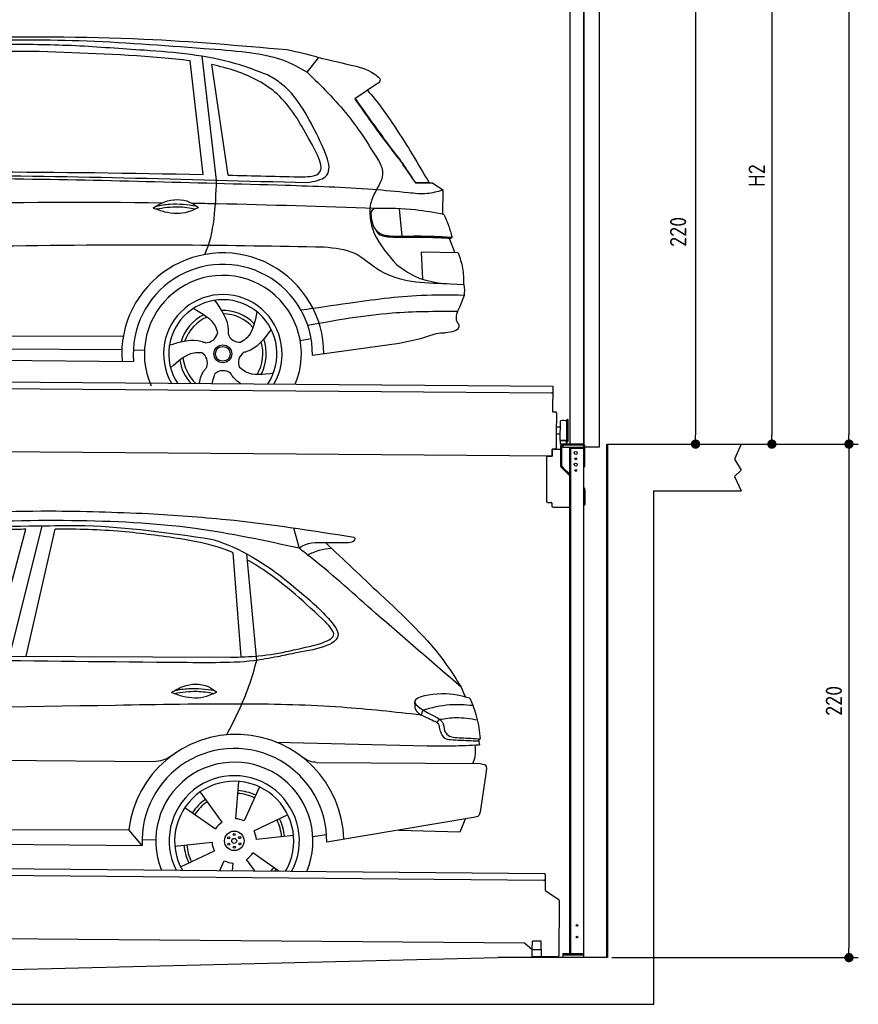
# Model space of a CAD drawing. Header units: millimetres. Extents: x -411 to 6777, y 0 to 7077.
# Tile 5 of 6: x 3183 to 6777, y 0 to 4218. Entities that reach past the tile are written whole.
import ezdxf

# ---------------------------------------------------------------- set-up
doc = ezdxf.new("R2010")
doc.units = ezdxf.units.MM
doc.layers.add('4', color=3, linetype='Continuous')
for name, color, linetype, lineweight in [('AM_0', 7, 'Continuous', 50), ('car', 10, 'Continuous', 25), ('Gebäude', 7, 'Continuous', 25), ('Plattform', 7, 'Continuous', 25), ('Ständer vorne', 7, 'Continuous', 25), ('Tor', 200, 'Continuous', 25)]:
    doc.layers.add(name, color=color, linetype=linetype, lineweight=lineweight)
doc.styles.get("Standard").update_dxf_attribs({"font": 'ISOCP.SHX'})
doc.dimstyles.new('GEN-ISO', dxfattribs={"dimscale": 20, "dimtxt": 3.5, "dimasz": 2, "dimexe": 2, "dimexo": 1, "dimgap": 1.5, "dimtad": 1, "dimdec": 1, "dimlfac": 0.1, "dimdsep": 46, "dimtxsty": 'STANDARD', "dimblk": 'PUNKT', "dimcen": 2, "dimclrd": 256, "dimclre": 256, "dimclrt": 2, "dimadec": 0, "dimazin": 0, "dimtp": 0.1, "dimtm": 0.1, "dimtfac": 0.71, "dimtdec": 1, "dimtmove": 2, "dimatfit": 3, "dimldrblk": 'PUNKT', "dimfxl": 2, "dimtolj": 1, "dimarcsym": 0})

# ---------------------------------------------------------------- blocks, each defined once
blk = doc.blocks.new('PUNKT')
at = {"layer": '4', "color": 0, "linetype": 'ByBlock'}
blk.add_line((-0.5, 0), (-1, 0), dxfattribs=at)
at = {"layer": '4', "color": 0, "linetype": 'ByBlock', "const_width": 0.5}
blk.add_lwpolyline([(-0.25, 0, 1), (0.25, 0, 1)], format="xyb", close=True, dxfattribs=at)
blk = doc.blocks.new('*D68')
at = {"layer": '4', "lineweight": -2, "transparency": 16777216}
for p, q in [((5720, 6300), (6776.9, 6300)), ((6736.9, 6260), (6736.9, 2440)), ((6195.4, 2400), (6776.9, 2400))]:
    blk.add_line(p, q, dxfattribs=at)
at = {"layer": 'Defpoints', "color": 0, "transparency": 16777216}
for p in [(5700, 6300), (6175.4, 2400), (6736.9, 2400)]:
    blk.add_point(p, dxfattribs=at)
at = {"layer": '4', "lineweight": -2, "transparency": 16777216, "xscale": 40, "yscale": 40, "zscale": 40}
for p, rotation in [((6736.9, 6300), 90), ((6736.9, 2400), 270)]:
    blk.add_blockref('PUNKT', p, dxfattribs=dict(at, rotation=rotation))
at = {"layer": '4', "color": 2, "transparency": 16777216, "insert": (6671.9, 4350), "char_height": 70, "attachment_point": 5, "rotation": 90}
blk.add_mtext('390', dxfattribs=at)
blk = doc.blocks.new('*D69')
at = {"layer": '4', "lineweight": -2, "transparency": 16777216}
for p, q in [((6295.4, 2400), (6776.9, 2400)), ((6736.9, 2360), (6736.9, 240)), ((5720, 200), (6776.9, 200))]:
    blk.add_line(p, q, dxfattribs=at)
at = {"layer": 'Defpoints', "color": 0, "transparency": 16777216}
for p in [(6275.4, 2400), (5700, 200), (6736.9, 200)]:
    blk.add_point(p, dxfattribs=at)
at = {"layer": '4', "lineweight": -2, "transparency": 16777216, "xscale": 40, "yscale": 40, "zscale": 40}
for p, rotation in [((6736.9, 2400), 90), ((6736.9, 200), 270)]:
    blk.add_blockref('PUNKT', p, dxfattribs=dict(at, rotation=rotation))
at = {"layer": '4', "color": 2, "transparency": 16777216, "insert": (6671.9, 1300), "char_height": 70, "attachment_point": 5, "rotation": 90}
blk.add_mtext('220', dxfattribs=at)
blk = doc.blocks.new('*D70')
at = {"layer": '4', "lineweight": -2, "transparency": 16777216}
for p, q in [((5920, 4700), (6446.5, 4700)), ((6406.5, 4660), (6406.5, 2440)), ((6295.4, 2400), (6446.5, 2400))]:
    blk.add_line(p, q, dxfattribs=at)
at = {"layer": 'Defpoints', "color": 0, "transparency": 16777216}
for p in [(5900, 4700), (6275.4, 2400), (6406.5, 2400)]:
    blk.add_point(p, dxfattribs=at)
at = {"layer": '4', "lineweight": -2, "transparency": 16777216, "xscale": 40, "yscale": 40, "zscale": 40}
for p, rotation in [((6406.5, 4700), 90), ((6406.5, 2400), 270)]:
    blk.add_blockref('PUNKT', p, dxfattribs=dict(at, rotation=rotation))
at = {"layer": '4', "color": 2, "transparency": 16777216, "insert": (6341.5, 3550), "char_height": 70, "attachment_point": 5, "rotation": 90}
blk.add_mtext('H2', dxfattribs=at)
blk = doc.blocks.new('*D72')
at = {"layer": '4', "lineweight": -2, "transparency": 16777216}
for p, q in [((5457.5, 4600), (6119.3, 4600)), ((6079.3, 4560), (6079.3, 2440)), ((6099.3, 2400), (6119.3, 2400))]:
    blk.add_line(p, q, dxfattribs=at)
at = {"layer": 'Defpoints', "color": 0, "transparency": 16777216}
for p in [(5437.5, 4600), (6079.3, 2400), (6079.3, 2400)]:
    blk.add_point(p, dxfattribs=at)
at = {"layer": '4', "lineweight": -2, "transparency": 16777216, "xscale": 40, "yscale": 40, "zscale": 40}
for p, rotation in [((6079.3, 4600), 90), ((6079.3, 2400), 270)]:
    blk.add_blockref('PUNKT', p, dxfattribs=dict(at, rotation=rotation))
at = {"layer": '4', "color": 2, "transparency": 16777216, "insert": (6004.7, 3309.2), "char_height": 70, "attachment_point": 5, "rotation": 90}
blk.add_mtext('220', dxfattribs=at)
blk = doc.blocks.new('UG Plattfrom Gl550')
at = {"layer": 'Plattform'}
for p, q in [((498.3, 603.8), (5435.1, 560.7)), ((5429.8, 530.7), (503, 573.7)), ((5435, 554.7), (5434.9, 535.7)), ((5435, 554.7), (5435.1, 560.7)), ((5434.9, 535.7), (5434.5, 488.2)), ((5434.5, 488.2), (5492.9, 448.7)), ((5495.1, 444.5), (5493, 208.2)), ((5347, 261.5), (621.4, 302.7)), ((5378.7, 233.7), (5347, 261.5)), ((5379.7, 235.2), (5380.1, 271.2)), ((5418.1, 270.8), (5380.1, 271.2)), ((5417.7, 234.8), (5418.1, 270.8)), ((5378.5, 205.2), (5378.7, 235.2)), ((5378.7, 235.2), (5418.7, 234.8)), ((5418.5, 204.8), (5418.7, 234.8)), ((5378.5, 205.2), (5418.5, 204.8)), ((5488, 203.2), (5414.8, 203.9))]:
    blk.add_line(p, q, dxfattribs=at)
for centre, radius, start, end in [((5429.9, 535.7), 5, 269.5, 359.5), ((5490.1, 444.5), 5, 359.5, 55.9134), ((5425.8, 243.8), 12, 227.6897, 228.0904), ((5414.9, 208.9), 5, 232.6301, 269.5), ((5488, 208.2), 5, 269.5, 359.5)]:
    blk.add_arc(centre, radius, start, end, dxfattribs=at)
blk = doc.blocks.new('Palette EG Gl550')
at = {"layer": 'Plattform'}
for p, q in [((429.5, 2687), (5467.3, 2648)), ((5462.1, 2618), (434.2, 2657)), ((5467.3, 2648), (5466.5, 2538)), ((5466.5, 2538), (5478.5, 2537.9)), ((5483.4, 2532.8), (5482.7, 2442.8)), ((5499.6, 2415.6), (5500.2, 2499.8)), ((5527.5, 2410.5), (5528.3, 2504.5)), ((5532.3, 2504.5), (5531.5, 2410.5)), ((5501.1, 2472.8), (5484.1, 2473)), ((5482.7, 2442.8), (5482.3, 2382.9)), ((5499.8, 2442.7), (5482.7, 2442.8)), ((5525.9, 2415), (5500.9, 2415)), ((5500.9, 2400), (5500.9, 2415)), ((5512.9, 2415), (5500.9, 2415)), ((5500.9, 2400), (5500.9, 2415)), ((5525.9, 2400), (5525.9, 2415)), ((5525.9, 2400), (5525.9, 2415)), ((5465, 2348), (341.7, 2387.7)), ((5465.2, 2378), (5465, 2348)), ((5465.2, 2378), (5477.2, 2377.9)), ((5477.2, 2377.9), (5465.2, 2378)), ((5500.9, 2400), (5525.9, 2400)), ((5525.9, 2400), (5500.9, 2400))]:
    blk.add_line(p, q, dxfattribs=at)
for centre, radius, start, end in [((5462.1, 2623), 5, 268.5823, 358.5607), ((5478.4, 2532.9), 5, 359.556, 89.556), ((5500.6, 2499.8), 0.4, 91.7323, 179.3444), ((5511.7, 2173.6), 326.8, 87.1739, 91.9438), ((5527.8, 2500.4), 0.4, 266.9623, 359.3444), ((5530.3, 2504.5), 2, 359.3444, 179.3444), ((5500, 2415.6), 0.4, 179.3444, 266.9565), ((5519.7, 3299.4), 884.4, 268.7196, 270.4008), ((5491.8, 3503.4), 1088.9, 271.795, 271.861), ((5527.2, 2414.6), 0.4, 359.556, 91.938), ((5529.5, 2410.5), 2, 179.3444, 359.3444), ((5477.3, 2382.9), 5, 269.556, 359.556)]:
    blk.add_arc(centre, radius, start, end, dxfattribs=at)
blk = doc.blocks.new('Car_UG')
at = {"layer": 'car'}
for p, q in [((3049.2, 1522.4), (3188.4, 2067.2)), ((3119.4, 1502.8), (3258.9, 2083.2)), ((3195.1, 1523.2), (3313.9, 2069.2)), ((4335.9, 2084.9), (4360.6, 1997.9)), ((4117.6, 1529.9), (4077.5, 1975.5)), ((4183.9, 1515.6), (4137.4, 1971.2)), ((2018.2, 1516.7), (4071.9, 1528)), ((4898.3, 1310.6), (4890.6, 1288.6)), ((4969.6, 1271), (4957.5, 1258.2)), ((4270.6, 1166.3), (4917.8, 1157)), ((1740.1, 1072.2), (3746.7, 1078.5)), ((4444, 1080.7), (5146, 1082.9)), ((5170.6, 1040), (5147.6, 876.4)), ((4111.2, 996.4), (4099.2, 836.6)), ((4200.6, 974.2), (4136.9, 827.1)), ((3946.4, 949.2), (4041.9, 820.4)), ((3882.4, 882.9), (4014.8, 792.6)), ((4324, 855.1), (4179.5, 785.6)), ((5119.5, 852.3), (4491.4, 739.8)), ((5062.9, 790.2), (5084.5, 846)), ((1832.9, 770.4), (3642.9, 784.6)), ((3701, 717.8), (3642.9, 784.6)), ((4349.4, 766.5), (4190.1, 748.2)), ((4431.8, 763.6), (4490.2, 772.9)), ((4799.7, 795), (5062.9, 790.2)), ((1770.2, 716.1), (3701, 717.8)), ((3700.2, 744), (3759.2, 742.7)), ((3840.9, 716.5), (4000.2, 734.8)), ((3866.3, 628), (4010.8, 697.5)), ((4287.7, 613.9), (4175.5, 690.5)), ((4035.1, 613.6), (4053.4, 655.9)), ((4088.6, 613.6), (4091.1, 646.4)), ((4184.6, 613.8), (4148.4, 662.6))]:
    blk.add_line(p, q, dxfattribs=at)
for centre, radius in [((4095.2, 741.5), 41.9), ((4094.4, 768.7), 4.46), ((4118.3, 755.7), 4.46), ((4071.2, 754.5), 4.46), ((4072, 727.3), 4.46), ((4095.1, 741.5), 10.7), ((4095.9, 714.3), 4.46), ((4119, 728.6), 4.46)]:
    blk.add_circle(centre, radius, dxfattribs=at)
for centre, radius, start, end in [((4102.8, 735.3), 462.5, 2.1852, 173.8782), ((4095.8, 741.9), 395.6, 359.6869, 183.4999), ((4095.8, 741.9), 336.7, 337.6776, 202.4775), ((4095.2, 741.5), 279.1, 332.8088, 207.3462), ((4095.2, 741.5), 255.4, 330.0358, 210.1193), ((4095.1, 741.5), 204, 65.3726, 86.5671), ((4095.2, 741.5), 216.3, 65.4485, 86.5251), ((4095.2, 741.5), 216.3, 125.4485, 146.5251), ((4095.1, 741.5), 204, 125.3726, 146.5671), ((4095.2, 741.5), 95.2, 124.034, 147.5844), ((4095.2, 741.5), 95.2, 64.034, 87.5844), ((4095.1, 741.5), 204, 5.3726, 26.5671), ((4095.1, 741.5), 216.3, 5.4485, 26.5251), ((4095.1, 741.5), 95.2, 4.034, 27.5844), ((4095.1, 741.5), 216.3, 185.4485, 206.5251), ((4095.1, 741.5), 204, 185.3726, 206.5671), ((4095.1, 741.5), 95.2, 184.034, 207.5844), ((4095.1, 741.5), 95.2, 304.034, 327.5844), ((4095.1, 741.5), 95.2, 244.034, 267.5844), ((4095.1, 741.5), 204, 321.2555, 326.5671), ((4095.1, 741.5), 216.3, 323.8482, 326.5251)]:
    blk.add_arc(centre, radius, start, end, dxfattribs=at)
for points, knots in [([(2673.6, 2101.7), (2688.3, 2103.8), (2892.1, 2133.3), (3240, 2153.3), (3572.3, 2144.1), (3713.5, 2140.2)], [0, 0, 0, 0, 44.363443, 617.827051, 1041.677324, 1041.677324, 1041.677324, 1041.677324]), ([(3713.5, 2140.2), (3824.9, 2134), (4119.8, 2117.7), (4412.2, 2074.8), (4594.1, 2048)], [0, 0, 0, 0, 334.596694, 885.796742, 885.796742, 885.796742, 885.796742]), ([(4360.6, 1997.9), (4212.5, 2028.4), (3890.5, 2094.7), (3371.9, 2112.1), (2931.5, 2097.6), (2671.4, 2060.7), (2598.4, 2050.4)], [0, 0, 0, 0, 452.969864, 984.660554, 1551.463157, 1772.575196, 1772.575196, 1772.575196, 1772.575196]), ([(3188.4, 2067.2), (3174.9, 2066.9), (3075.5, 2064.8), (2904.7, 2061.4), (2749, 2038.7), (2678.4, 2028.4)], [666.326512, 666.326512, 666.326512, 666.326512, 706.624571, 964.215873, 1178.205668, 1178.205668, 1178.205668, 1178.205668]), ([(2694.7, 2041.5), (2699.6, 2042.3), (2889.8, 2073.3), (3138.1, 2082), (3380.2, 2085), (3434.7, 2085.7)], [0, 0, 0, 0, 14.958905, 578.066478, 741.647169, 741.647169, 741.647169, 741.647169]), ([(3853, 2032.7), (3768.5, 2043.9), (3589.5, 2067.6), (3409.2, 2070), (3313.9, 2069.2)], [0, 0, 0, 0, 255.50817, 540.950796, 540.950796, 540.950796, 540.950796]), ([(3434.7, 2085.7), (3437.6, 2085.6), (3621.2, 2082.5), (3803.6, 2057.8), (3983, 2033.5)], [0, 0, 0, 0, 8.707457, 550.797583, 550.797583, 550.797583, 550.797583]), ([(4077.5, 1975.5), (4062.4, 1982), (3990.2, 2009.7), (3913.4, 2022.6), (3853, 2032.7)], [496.692868, 496.692868, 496.692868, 496.692868, 546.059875, 728.869941, 728.869941, 728.869941, 728.869941]), ([(3983, 2033.5), (3992.1, 2030.8), (4122.8, 1993.1), (4274.9, 1889.8), (4402.4, 1780.6), (4434, 1753.4)], [0, 0, 0, 0, 28.300877, 407.953602, 533.273686, 533.273686, 533.273686, 533.273686]), ([(4567.3, 2023.6), (4540.9, 2022.8), (4476.9, 2020.7), (4400.8, 2025.5), (4365, 2000.8), (4360.6, 1997.9)], [0, 0, 0, 0, 80.522652, 194.664465, 210.337598, 210.337598, 210.337598, 210.337598]), ([(4594.1, 2048), (4595.8, 2046.4), (4601.5, 2041.3), (4590, 2023.4), (4576.1, 2023.5), (4567.3, 2023.6)], [0, 0, 0, 0, 6.503563, 21.332115, 46.748977, 46.748977, 46.748977, 46.748977]), ([(5060.7, 1410), (4937.4, 1513.5), (4721.5, 1694.6), (4492.8, 1896.3), (4378.8, 1983.9), (4360.6, 1997.9)], [0, 0, 0, 0, 483.056147, 845.367922, 914.230443, 914.230443, 914.230443, 914.230443]), ([(4397.3, 1969.6), (4413.3, 1977.2), (4445.4, 1992.5), (4480.7, 1997.3), (4498.4, 1999.8)], [0, 0, 0, 0, 52.794285, 106.128892, 106.128892, 106.128892, 106.128892]), ([(4474.2, 2022.3), (4552.5, 1949.8), (4731.7, 1783.9), (4944.6, 1591.7), (5039.9, 1442.6), (5060.7, 1410)], [0, 0, 0, 0, 320.576675, 734.270248, 850.262502, 850.262502, 850.262502, 850.262502]), ([(4477.3, 1683.1), (4391, 1761.8), (4285.5, 1857.9), (4162.9, 1932.5), (4140.1, 1944.9)], [0, 0, 0, 0, 349.622047, 427.224064, 427.224064, 427.224064, 427.224064]), ([(4434, 1753.4), (4448.8, 1739.2), (4484.5, 1704.7), (4586.9, 1590.1), (4379.5, 1555.8), (4295.1, 1537.1), (4272.3, 1532)], [0, 0, 0, 0, 64.508303, 155.959603, 359.557587, 434.696523, 434.696523, 434.696523, 434.696523]), ([(4458.1, 1590.9), (4483.4, 1601.3), (4534.4, 1622.3), (4496.5, 1662.7), (4477.3, 1683.1)], [0, 0, 0, 0, 64.897781, 131.027998, 131.027998, 131.027998, 131.027998]), ([(4071.9, 1528), (4112.5, 1529.5), (4243.4, 1534.4), (4370.4, 1567.8), (4458.1, 1590.9)], [0, 0, 0, 0, 121.545303, 392.179354, 392.179354, 392.179354, 392.179354]), ([(4272.3, 1532), (4238.6, 1525.2), (4151.2, 1507.4), (3996.6, 1502.9), (3876.9, 1502.8), (3811.9, 1502.7)], [0, 0, 0, 0, 103.03135, 267.243941, 462.405232, 462.405232, 462.405232, 462.405232]), ([(4058.7, 1195.7), (4092.8, 1264.2), (4144, 1367.4), (4173.9, 1478.4), (4183.9, 1515.6)], [0, 0, 0, 0, 228.776239, 344.156953, 344.156953, 344.156953, 344.156953]), ([(3820.1, 1374.7), (3836.1, 1384.5), (3882.2, 1412.9), (3960.6, 1416.3), (4001.7, 1386.9), (4013.7, 1378.2)], [0, 0, 0, 0, 56.386158, 162.852709, 206.792536, 206.792536, 206.792536, 206.792536]), ([(3833.7, 1383), (3853.2, 1386.9), (3909.6, 1397.4), (3966.9, 1390.2), (4004.3, 1384.9)], [7.57653, 7.57653, 7.57653, 7.57653, 52.544532, 137.659237, 137.659237, 137.659237, 137.659237]), ([(3820.1, 1374.7), (3836.1, 1368.8), (3884.3, 1351.8), (3955.1, 1349.6), (3999.8, 1371.4), (4013.7, 1378.2)], [5.208578, 5.208578, 5.208578, 5.208578, 44.198582, 121.455021, 156.55166, 156.55166, 156.55166, 156.55166]), ([(3831.8, 1370.5), (3864.2, 1375.9), (3920.8, 1385.4), (3977.2, 1376.6), (4001.3, 1372.3)], [0, 0, 0, 0, 73.878693, 129.282646, 129.282646, 129.282646, 129.282646]), ([(5099.2, 1362.9), (5063.2, 1372.1), (4992.3, 1390.4), (4805.8, 1355.3), (4908.8, 1303.6), (4960.9, 1277.5)], [0, 0, 0, 0, 123.107987, 242.156921, 363.520645, 363.520645, 363.520645, 363.520645]), ([(5099.2, 1362.9), (5110.2, 1336.4), (5133.4, 1280.6), (5140.7, 1220.6), (5144.6, 1189)], [0, 0, 0, 0, 85.533017, 180.427109, 180.427109, 180.427109, 180.427109]), ([(4890.6, 1288.6), (4777.2, 1299.9), (4524.7, 1325.1), (4086.9, 1331.2), (2954.4, 1298.1), (1961.1, 1279.8), (1151.4, 1264.8)], [0, 0, 0, 0, 341.879851, 760.963773, 1312.001547, 3741.308129, 3741.308129, 3741.308129, 3741.308129]), ([(4862.9, 1319.5), (4865.2, 1314.5), (4874.7, 1293.5), (4909.3, 1280.6), (4934.5, 1269.4), (4944.4, 1265)], [0, 0, 0, 0, 16.389871, 67.796127, 100.528992, 100.528992, 100.528992, 100.528992]), ([(4898.3, 1310.6), (4936.2, 1321), (5006.1, 1340.2), (5078.4, 1335.2), (5111.5, 1332.8)], [0, 0, 0, 0, 116.874908, 215.743745, 215.743745, 215.743745, 215.743745]), ([(4960.9, 1277.5), (4968.3, 1272.2), (4986.9, 1258.9), (4989.7, 1235.6), (4991.3, 1221.5)], [0, 0, 0, 0, 26.318616, 66.284673, 66.284673, 66.284673, 66.284673]), ([(4969.6, 1271), (4993.5, 1274.9), (5047.4, 1283.8), (5101.5, 1275.3), (5131.6, 1270.6)], [0, 0, 0, 0, 72.240439, 162.98683, 162.98683, 162.98683, 162.98683]), ([(4944.4, 1265), (4951.5, 1261.9), (4966.4, 1255.3), (4968.7, 1239.1), (4969.9, 1230.6)], [0, 0, 0, 0, 21.842303, 45.682515, 45.682515, 45.682515, 45.682515]), ([(4969.9, 1230.6), (4971.3, 1226.9), (4976.6, 1212.2), (4987.9, 1187), (5008.8, 1185.3), (5017.3, 1184.6)], [0, 0, 0, 0, 11.944086, 47.503692, 71.615823, 71.615823, 71.615823, 71.615823]), ([(4991.3, 1221.5), (4994.4, 1216.8), (5009.2, 1193.9), (5071.6, 1192.8), (5118.3, 1190.3), (5144.6, 1189)], [0, 0, 0, 0, 16.485849, 80.052138, 161.961551, 161.961551, 161.961551, 161.961551]), ([(5017.3, 1184.6), (5047, 1183.3), (5087.6, 1181.6), (5128.2, 1180.5), (5139.1, 1180.2)], [0, 0, 0, 0, 89.235627, 121.835134, 121.835134, 121.835134, 121.835134]), ([(4917.8, 1157), (4953.4, 1157.1), (5028, 1157.2), (5102.4, 1161.4), (5141.4, 1163.6)], [0, 0, 0, 0, 106.769841, 223.734473, 223.734473, 223.734473, 223.734473]), ([(5113.8, 1082.8), (5117.8, 1092.8), (5128.1, 1118.3), (5125.3, 1145.8), (5123.5, 1162.6)], [0, 0, 0, 0, 32.021295, 81.392264, 81.392264, 81.392264, 81.392264]), ([(3746.7, 1078.5), (3760.6, 1080), (3792.1, 1083.3), (3818.5, 1101.2), (3833.3, 1111.2)], [0, 0, 0, 0, 41.31295, 93.783848, 93.783848, 93.783848, 93.783848]), ([(4444, 1080.7), (4434.2, 1081.8), (4410.6, 1084.4), (4390.9, 1098), (4379.4, 1105.9)], [0, 0, 0, 0, 29.123879, 70.238093, 70.238093, 70.238093, 70.238093]), ([(5146, 1082.9), (5154, 1082.2), (5176.2, 1080.2), (5172.8, 1055.8), (5170.6, 1040)], [0, 0, 0, 0, 21.151799, 59.232385, 59.232385, 59.232385, 59.232385]), ([(5147.6, 876.4), (5146.4, 870.2), (5143.5, 855.6), (5128.3, 853.5), (5119.5, 852.3)], [0, 0, 0, 0, 17.391955, 40.853649, 40.853649, 40.853649, 40.853649])]:
    blk.add_open_spline(points, degree=3, knots=knots, dxfattribs=at)
for points in [[(3811.9, 1502.7), (3190.9, 1502.8), (2569.9, 1502.9), (1948.9, 1503)], [(5060.7, 1410), (5067, 1396), (5073.2, 1382), (5079.3, 1367.9)], [(4862.1, 1344.7), (4862.4, 1336.3), (4862.6, 1327.9), (4862.9, 1319.5)], [(5137.6, 1189.4), (5139.1, 1180.8), (5140.3, 1172.2), (5141.4, 1163.6)]]:
    blk.add_open_spline(points, degree=3, dxfattribs=at)
blk = doc.blocks.new('Car_EG')
at = {"layer": 'car'}
for p, q in [((3999, 3562), (3933.5, 4091.9)), ((3941.8, 3585.3), (3882.8, 4071.9)), ((4049.1, 3583.7), (3974.5, 4056.9)), ((4383.9, 4027.1), (4432.7, 4090.6)), ((4681.7, 3978.1), (4588.7, 3914.8)), ((4851.3, 3557.4), (4909.7, 3557.7)), ((4854.2, 3558.2), (4889.2, 3558.3)), ((4889.2, 3558.3), (4909.3, 3558.3)), ((4909.7, 3557.7), (4924.2, 3558.1)), ((4924.2, 3558.1), (4968.7, 3527.2)), ((4968.7, 3527.2), (4968.6, 3423.1)), ((4782.7, 3445.1), (4795, 3328.1)), ((4997.6, 3321.3), (5022.1, 3258.4)), ((5036.8, 3258.3), (4879, 3259.6)), ((4879, 3259.6), (4884.4, 3144.3)), ((5063.4, 3076.3), (5045.3, 3028.9)), ((1739.7, 2879.3), (3605, 2890.6)), ((4362.9, 2877.2), (4409.7, 2886.1)), ((4415.9, 2815.6), (4786.7, 2870)), ((1741, 2825.9), (3599, 2833.6)), ((3648.1, 2832.1), (3695.8, 2831.5)), ((1692.2, 2785.9), (3649.4, 2782.3))]:
    blk.add_line(p, q, dxfattribs=at)
for radius in [38.2, 31.6]:
    blk.add_circle((4031.9, 2818), radius, dxfattribs=at)
for centre, radius, start, end in [((4031.9, 2817.4), 433.1, 0.713, 184.6115), ((4031.9, 2817.4), 384, 359.7282, 185.2384), ((4031.9, 2817.4), 336.4, 337.7995, 204.4935), ((4031.9, 2818), 254, 329.8221, 210.1779), ((4031.9, 2818), 231.9, 326.5904, 213.4096), ((4031.9, 2818), 186.2, 44.2633, 92.4011), ((4031.9, 2818), 186.2, 116.2626, 164.3912), ((4031.9, 2818), 171.5, 113.5905, 161.7257), ((4031.9, 2818), 171.5, 41.5902, 89.736), ((3956.9, 2917.4), 52.3, 268.6722, 348.431), ((4103.4, 2920.1), 52.3, 196.6722, 276.431), ((4031.9, 2818), 171.5, 329.577, 17.7302), ((4031.9, 2818), 186.2, 332.2513, 20.3964), ((4031.9, 2818), 186.2, 188.2502, 223.2875), ((4031.9, 2818), 171.5, 185.5775, 228.1156), ((3914.1, 2777.3), 52.3, 340.6722, 60.431), ((4151.1, 2781.6), 52.3, 124.6722, 204.431), ((4034.2, 2693.3), 52.3, 52.6722, 132.431)]:
    blk.add_arc(centre, radius, start, end, dxfattribs=at)
for points, knots in [([(3390.4, 4132.7), (3293.7, 4135.1), (3063.4, 4140.8), (2759, 4121.2), (2551.5, 4105.9), (2477.4, 4100.4)], [0, 0, 0, 0, 289.925788, 691.034976, 914.075582, 914.075582, 914.075582, 914.075582]), ([(2525.3, 4123.5), (2655.3, 4133.3), (2948.3, 4155.4), (3421.3, 4161.7), (3823.2, 4133.3), (4067, 4117.8), (4124.7, 4111)], [0, 0, 0, 0, 391.04113, 881.651907, 1416.366113, 1602.404452, 1602.404452, 1602.404452, 1602.404452]), ([(2899.9, 4166.6), (3161.1, 4170.3), (3627.5, 4176.8), (4092.4, 4139.6), (4297, 4123.3)], [0, 0, 0, 0, 783.131876, 1398.451598, 1398.451598, 1398.451598, 1398.451598]), ([(3882.8, 4071.9), (3841.1, 4077.3), (3613.8, 4097.6), (3386.2, 4102.9), (3200.5, 4107.3)], [637.56261, 637.56261, 637.56261, 637.56261, 763.549902, 1320.810124, 1320.810124, 1320.810124, 1320.810124]), ([(4214.1, 4014.6), (4168.8, 4031.3), (3999.4, 4093.8), (3717.9, 4114.5), (3488.3, 4127.3), (3390.4, 4132.7)], [0, 0, 0, 0, 144.38685, 540.679923, 835.691207, 835.691207, 835.691207, 835.691207]), ([(4124.7, 4111), (4177, 4103.9), (4268.7, 4091.4), (4349.2, 4046.5), (4383.9, 4027.1)], [0, 0, 0, 0, 156.409573, 274.497028, 274.497028, 274.497028, 274.497028]), ([(4393.6, 3741.5), (4354.2, 3810.9), (4280.7, 3940.5), (4110.7, 4023.5), (4009.8, 4049.6), (3974.5, 4056.9)], [0, 0, 0, 0, 233.684399, 436.644927, 544.706034, 544.706034, 544.706034, 544.706034]), ([(4432.7, 4090.6), (4476.5, 4080.7), (4556.6, 4062.6), (4651, 4041.1), (4687.6, 4009.7), (4695.4, 4003)], [0, 0, 0, 0, 135.791183, 248.765766, 279.520552, 279.520552, 279.520552, 279.520552]), ([(4426.9, 3761.6), (4383.4, 3845.2), (4329.8, 3948.2), (4232.4, 4004.1), (4214.1, 4014.6)], [0, 0, 0, 0, 271.559773, 334.41549, 334.41549, 334.41549, 334.41549]), ([(4383.9, 4027.1), (4445.1, 3968.1), (4566.3, 3851.3), (4655.8, 3708.9), (4700.1, 3638.4)], [0, 0, 0, 0, 254.089873, 502.76226, 502.76226, 502.76226, 502.76226]), ([(4695.4, 4003), (4696.1, 3999.2), (4698.2, 3988.4), (4688.2, 3982.1), (4681.7, 3978.1)], [0, 0, 0, 0, 10.855432, 30.979101, 30.979101, 30.979101, 30.979101]), ([(4642.7, 3951.5), (4686.6, 3903.9), (4782.2, 3770.3), (4863.4, 3636.7), (4909.7, 3557.7)], [395.653943, 395.653943, 395.653943, 395.653943, 587.122502, 864.540302, 864.540302, 864.540302, 864.540302]), ([(4588.7, 3914.8), (4639.6, 3843.2), (4703.7, 3753.1), (4772.8, 3666.8), (4787.1, 3649)], [0, 0, 0, 0, 263.425265, 331.664547, 331.664547, 331.664547, 331.664547]), ([(4590.2, 3915.8), (4621.9, 3872), (4679.4, 3792.4), (4738.4, 3714), (4764.9, 3678.8)], [0, 0, 0, 0, 162.25725, 294.477825, 294.477825, 294.477825, 294.477825]), ([(4387.3, 3554.1), (4418.5, 3560.1), (4519.3, 3579.5), (4464.6, 3687.2), (4426.9, 3761.6)], [0, 0, 0, 0, 83.009931, 268.207531, 268.207531, 268.207531, 268.207531]), ([(4369.9, 3578.3), (4395.5, 3580.3), (4481.5, 3586.9), (4429.8, 3677.8), (4393.6, 3741.5)], [0, 0, 0, 0, 66.110822, 221.440769, 221.440769, 221.440769, 221.440769]), ([(4764.9, 3678.8), (4772.5, 3670), (4782.7, 3658.2), (4791.3, 3645.3), (4793.5, 3642)], [0, 0, 0, 0, 34.815048, 46.557672, 46.557672, 46.557672, 46.557672]), ([(4700.1, 3638.4), (4704.5, 3627.5), (4722.1, 3583.5), (4678, 3521.7), (4656.1, 3459.9), (4657.1, 3428.7), (4657.4, 3417.6)], [0, 0, 0, 0, 34.097953, 138.175108, 197.887596, 230.983362, 230.983362, 230.983362, 230.983362]), ([(4787.1, 3649), (4797.6, 3633.3), (4818.5, 3602.4), (4840.5, 3572.2), (4851.3, 3557.4)], [0, 0, 0, 0, 56.812879, 111.923736, 111.923736, 111.923736, 111.923736]), ([(1827.9, 3550), (2121.9, 3554.9), (2545.4, 3561.9), (3367.7, 3562), (3895.8, 3550.9), (4294.4, 3542.6)], [0, 0, 0, 0, 882.102268, 1270.770708, 2466.750946, 2466.750946, 2466.750946, 2466.750946]), ([(1831.6, 3561.2), (2160.2, 3567.2), (3012.1, 3582.6), (3864, 3565), (4387.3, 3554.1)], [0, 0, 0, 0, 985.739727, 2555.887054, 2555.887054, 2555.887054, 2555.887054]), ([(4835.3, 3581), (4840.3, 3574.2), (4845.5, 3567), (4850.7, 3559.7), (4851.7, 3558.4), (4853, 3558.3), (4854.2, 3558.2)], [0, 0, 0, 0, 25.300776, 26.442713, 27.003963, 30.176579, 30.176579, 30.176579, 30.176579]), ([(4294.4, 3542.6), (4419.6, 3539.7), (4595.8, 3535.6), (4771.2, 3519.9), (4822, 3515.3)], [0, 0, 0, 0, 375.490289, 528.429148, 528.429148, 528.429148, 528.429148]), ([(4822, 3515.3), (4849, 3512.6), (4898.7, 3507.5), (4946.7, 3521), (4968.7, 3527.2)], [0, 0, 0, 0, 80.452469, 148.273091, 148.273091, 148.273091, 148.273091]), ([(3728.3, 3440.6), (3744.3, 3450.4), (3790.5, 3478.8), (3868.9, 3482.2), (3910, 3452.8), (3922, 3444.1)], [0, 0, 0, 0, 56.386158, 162.852709, 206.792536, 206.792536, 206.792536, 206.792536]), ([(3741.9, 3448.9), (3761.4, 3452.8), (3817.9, 3463.3), (3875.1, 3456.1), (3912.6, 3450.8)], [7.57653, 7.57653, 7.57653, 7.57653, 52.544532, 137.659237, 137.659237, 137.659237, 137.659237]), ([(4681.5, 3446), (4454.9, 3451.6), (4193.3, 3458.1), (3931.6, 3460.9), (3896.5, 3461.2)], [0, 0, 0, 0, 679.940772, 785.142685, 785.142685, 785.142685, 785.142685]), ([(3728.3, 3440.6), (3744.4, 3434.7), (3792.5, 3417.7), (3863.4, 3415.5), (3908, 3437.3), (3922, 3444.1)], [5.208578, 5.208578, 5.208578, 5.208578, 44.198582, 121.455021, 156.55166, 156.55166, 156.55166, 156.55166]), ([(3740.1, 3436.4), (3772.4, 3441.8), (3829, 3451.3), (3885.4, 3442.5), (3909.6, 3438.2)], [0, 0, 0, 0, 73.878693, 129.282646, 129.282646, 129.282646, 129.282646]), ([(4657.4, 3417.6), (4658.1, 3410.4), (4660.6, 3383.3), (4685.6, 3303.3), (4736.9, 3246.9), (4774.6, 3205.4)], [0, 0, 0, 0, 21.786395, 81.634094, 246.747403, 246.747403, 246.747403, 246.747403]), ([(4681.5, 3446), (4674.3, 3442.7), (4660.5, 3436.5), (4661.9, 3421.7), (4662.5, 3414.6)], [0, 0, 0, 0, 21.276303, 40.575349, 40.575349, 40.575349, 40.575349]), ([(4974.9, 3422), (4934.1, 3429.3), (4837.1, 3446.6), (4738.6, 3446.2), (4681.5, 3446)], [0, 0, 0, 0, 124.191927, 294.878966, 294.878966, 294.878966, 294.878966]), ([(4974.9, 3422), (4982, 3406.1), (4996.1, 3374.7), (5005.4, 3341.6), (5010.1, 3325.2)], [0, 0, 0, 0, 52.081574, 103.113227, 103.113227, 103.113227, 103.113227]), ([(4662.5, 3414.6), (4665.5, 3393.1), (4669.9, 3362.1), (4706.2, 3334), (4749.1, 3327), (4782.3, 3327.8), (4801.4, 3328.3)], [0, 0, 0, 0, 61.688141, 88.915796, 131.377114, 188.888446, 188.888446, 188.888446, 188.888446]), ([(4681.3, 3355.8), (4685.4, 3348.4), (4692.7, 3334.8), (4712, 3328.8), (4728.3, 3325.4), (4743.4, 3324.7), (4754.1, 3324.3), (4759.1, 3324.1)], [0, 0, 0, 0, 24.299806, 44.374389, 57.433548, 74.613131, 89.537932, 89.537932, 89.537932, 89.537932]), ([(4759.1, 3324.1), (4783.3, 3324.2), (4832.9, 3324.3), (4895.8, 3325.1), (4945.8, 3323.3), (4970.4, 3322.5), (4981.7, 3322.1)], [0, 0, 0, 0, 72.676028, 148.847009, 188.713602, 222.633888, 222.633888, 222.633888, 222.633888]), ([(4801.4, 3328.3), (4842, 3329.1), (4911.6, 3330.4), (4981.1, 3326.7), (5010.1, 3325.2)], [0, 0, 0, 0, 121.811128, 208.751004, 208.751004, 208.751004, 208.751004]), ([(4981.7, 3322.1), (4985.2, 3322), (4992.3, 3321.6), (4999.4, 3321.2), (5003, 3321)], [0, 0, 0, 0, 10.705348, 21.344027, 21.344027, 21.344027, 21.344027]), ([(5003, 3321), (5004.7, 3321), (5008, 3320.9), (5009.4, 3323.8), (5010.1, 3325.2)], [0, 0, 0, 0, 4.798676, 8.977894, 8.977894, 8.977894, 8.977894]), ([(1465.5, 3218.1), (1708.9, 3227.3), (2506.8, 3256.9), (3506, 3289.1), (4261.9, 3281.5), (4462.8, 3279.4)], [651.356687, 651.356687, 651.356687, 651.356687, 1382.168851, 3046.715693, 3649.598352, 3649.598352, 3649.598352, 3649.598352]), ([(4462.8, 3279.4), (4508, 3275.6), (4597.9, 3267.9), (4738.4, 3131.5), (4886.8, 3128.4), (4989.3, 3126.3)], [0, 0, 0, 0, 132.089839, 263.241357, 556.137776, 556.137776, 556.137776, 556.137776]), ([(5036.8, 3258.3), (5044.5, 3236.9), (5060.3, 3193.3), (5060.7, 3146.8), (5060.9, 3123.1)], [0, 0, 0, 0, 67.622491, 138.154699, 138.154699, 138.154699, 138.154699]), ([(4774.6, 3205.4), (4799, 3188), (4882.5, 3128.4), (4987.4, 3125.3), (5061.6, 3123.1)], [0, 0, 0, 0, 89.012732, 303.591941, 303.591941, 303.591941, 303.591941]), ([(3994.8, 3046.9), (4024.4, 3005.5), (4057, 2959.8), (4053.8, 2909.8), (4053.3, 2905.1)], [0, 0, 0, 0, 140.862207, 155.3883, 155.3883, 155.3883, 155.3883]), ([(5063.4, 3076.3), (5002, 3076.7), (4836, 3077.7), (4603.7, 3043.5), (4433.1, 3017.5), (4365.7, 3007.2)], [0, 0, 0, 0, 184.056968, 497.583163, 702.083529, 702.083529, 702.083529, 702.083529]), ([(3904.1, 3011.5), (3941.9, 2990.8), (3990.2, 2964.3), (4005.7, 2917.7), (4008.1, 2906.9)], [0, 0, 0, 0, 119.179133, 152.627431, 152.627431, 152.627431, 152.627431]), ([(4176.5, 2999.3), (4168.5, 2957), (4158.2, 2902.9), (4118.7, 2873.8), (4109.2, 2868.1)], [0, 0, 0, 0, 119.179133, 152.546972, 152.546972, 152.546972, 152.546972]), ([(5035.9, 3007.2), (4942.5, 3006.2), (4727, 3003.9), (4515.1, 2965.1), (4395.2, 2941.8)], [0, 0, 0, 0, 279.844829, 645.252119, 645.252119, 645.252119, 645.252119]), ([(5045.3, 3028.9), (5034.8, 3006), (5022.4, 2978.8), (5038, 2957.1), (5040.5, 2953.6)], [0, 0, 0, 0, 65.64359, 78.298126, 78.298126, 78.298126, 78.298126]), ([(5040.5, 2953.6), (5041.3, 2949.2), (5045.7, 2922.8), (5012.2, 2918.6), (4984.3, 2915.1)], [0, 0, 0, 0, 12.782787, 75.656378, 75.656378, 75.656378, 75.656378]), ([(4238.2, 2924), (4208, 2883.1), (4174.6, 2837.9), (4126, 2825.5), (4121.3, 2824.6)], [0, 0, 0, 0, 140.862207, 155.444261, 155.444261, 155.444261, 155.444261]), ([(4786.8, 2870.1), (4822.2, 2876.8), (4881.9, 2888), (4945.7, 2915.5), (4977.5, 2915.2), (4984.3, 2915.1)], [0, 0, 0, 0, 108.214368, 182.603927, 203.112583, 203.112583, 203.112583, 203.112583]), ([(3802.7, 2853.4), (3851.2, 2868.8), (3904.7, 2885.7), (3951.3, 2867.2), (3955.7, 2865.2)], [0, 0, 0, 0, 140.862207, 155.442461, 155.442461, 155.442461, 155.442461]), ([(3808.3, 2756.2), (3839.7, 2785.7), (3879.8, 2823.5), (3928.9, 2823.8), (3939.9, 2822.8)], [0, 0, 0, 0, 119.179133, 152.616634, 152.616634, 152.616634, 152.616634]), ([(3932, 2690.3), (3935.6, 2712), (3943.7, 2736.7), (3960.3, 2756.6), (3963.5, 2760.1)], [75.258677, 75.258677, 75.258677, 75.258677, 140.862207, 155.531654, 155.531654, 155.531654, 155.531654]), ([(4249.1, 2736.5), (4206.6, 2730.1), (4152.8, 2722.1), (4112.2, 2753.3), (4103.5, 2760)], [0, 0, 0, 0, 119.179133, 151.2485, 151.2485, 151.2485, 151.2485]), ([(3988.6, 2690.3), (3988.8, 2693.9), (3990.3, 2707.8), (3995.3, 2721.7), (3998.9, 2731.9)], [107.857422, 107.857422, 107.857422, 107.857422, 119.179133, 151.284708, 151.284708, 151.284708, 151.284708]), ([(4110.3, 2690.3), (4095.8, 2699.1), (4079.6, 2712.8), (4068.1, 2730.8), (4065.8, 2735)], [89.202761, 89.202761, 89.202761, 89.202761, 140.862207, 155.53262, 155.53262, 155.53262, 155.53262])]:
    blk.add_open_spline(points, degree=3, knots=knots, dxfattribs=at)
for points in [[(3200.5, 4107.3), (3160.4, 4106.6), (3120.3, 4105.8), (3080.2, 4104.9)], [(4297, 4123.3), (4343.1, 4113.9), (4389.1, 4104.6), (4432.7, 4090.6)], [(4793.5, 3642), (4807.4, 3621.7), (4821.4, 3601.4), (4835.3, 3581)], [(3010.8, 3589.7), (3321.1, 3591.5), (3631.5, 3589.6), (3941.8, 3585.3)], [(3951.8, 3243.1), (3992.7, 3336.5), (3995.8, 3449.2), (3999, 3562)], [(4049.1, 3583.7), (4156, 3582.1), (4263, 3580.2), (4369.9, 3578.3)], [(3766.3, 3462), (3450.8, 3463.3), (3135.2, 3459.5), (2819.7, 3452.2)], [(5061.6, 3123.1), (5067.4, 3106.4), (5064.1, 3089.7), (5063.4, 3076.3)], [(3796.9, 3058.1), (3804.1, 3064.5), (3811.4, 3071), (3818.6, 3077.5)]]:
    blk.add_open_spline(points, degree=3, dxfattribs=at)
blk = doc.blocks.new('Ständer vorne ab 340')
at = {"layer": 'Ständer vorne'}
for p, q in [((5240, 5532), (5240, 5232)), ((5490, 5532), (5240, 5532)), ((5490, 5512), (5490, 5532)), ((5540, 5512), (5490, 5512)), ((5540, 5282), (5540, 5512)), ((5540.2, 5412), (5539.8, 5412)), ((5540, 5412), (5540, 2400)), ((5600, 5412), (5540, 5412)), ((5600, 2398.7), (5600, 5412)), ((5490, 5232), (5490, 5282)), ((5490, 5282), (5540, 5282)), ((5240, 5232), (5490, 5232)), ((5540, 5127.4), (5540, 5128.4)), ((5511.2, 2395), (5511.2, 2387)), ((5595.1, 2395), (5511.2, 2395)), ((5511.2, 2387), (5600, 2387)), ((5600, 2387), (5600, 2390))]:
    blk.add_line(p, q, dxfattribs=at)
blk = doc.blocks.new('Tor ab 370 Gebäude')
at = {"layer": 'Tor'}
for p, q in [((5465.6, 5764.5), (5465.6, 6063)), ((5465.6, 6063), (5668, 6063)), ((5668, 2387), (5668, 6063)), ((5557, 5764.5), (5465.6, 5764.5)), ((5557, 5764.5), (5557, 5463)), ((5562, 5457.1), (5600, 5457)), ((5600, 5292), (5600, 5457)), ((5600, 5292), (5590, 5292)), ((5600, 5292), (5600, 2387)), ((5600, 2387), (5600, 5292)), ((5668, 2387), (5600, 2387))]:
    blk.add_line(p, q, dxfattribs=at)
blk.add_arc((5563, 5463), 6, 180, 260.4059, dxfattribs=at)
blk = doc.blocks.new('Ständer_vorne_GT220')
at = {"layer": 'Ständer vorne'}
for p, q in [((5465, 2348), (5465.2, 2378)), ((5465.2, 2378), (5501, 2377.7)), ((5501, 2390), (5501, 2307.2)), ((5506.1, 2307.2), (5506.1, 2390)), ((5595, 2400), (5511, 2400)), ((5595.1, 2395), (5511.1, 2395)), ((5511.2, 2387), (5600, 2387)), ((5540, 218), (5540, 2387)), ((5540, 2382), (5600, 2382)), ((5545, 218), (5545, 2382)), ((5600, 200), (5600, 2390)), ((5605, 2304), (5605, 2390)), ((5441, 2348.2), (5441, 2155)), ((5441, 2348.2), (5465, 2348)), ((5510.3, 2293.9), (5504.1, 2300)), ((5507.6, 2303.7), (5512.7, 2298.6)), ((5510.3, 2293.9), (5539.8, 2265)), ((5512.7, 2298.6), (5540, 2271.8)), ((5600, 2304), (5605, 2304)), ((5600, 2214), (5602, 2212.1)), ((5605, 2204.9), (5605, 2140)), ((5446, 2150), (5461.5, 2150)), ((5464, 2147.5), (5464, 2135)), ((5469, 2130), (5540, 2130)), ((5600, 2140), (5605, 2140)), ((5511, 218), (5600, 218)), ((5511, 218), (5511, 200)), ((5600, 210), (5511, 210)), ((5600, 200), (5511, 200))]:
    blk.add_line(p, q, dxfattribs=at)
for centre, radius in [((5566, 2362), 6.5), ((5566, 2337), 3.7), ((5566, 2312), 6.5), ((5566, 2287), 3.7), ((5571.4, 338), 3.7), ((5571.4, 288), 3.7)]:
    blk.add_circle(centre, radius, dxfattribs=at)
for centre, radius, start, end in [((5511.1, 2389.9), 10.1, 90.1445, 179.6512), ((5511.1, 2390), 5, 90, 180), ((5595, 2390), 10, 0, 90), ((5595, 2390), 5, 0, 90), ((5511.1, 2307.2), 10.1, 180, 225.5525), ((5511.1, 2307.2), 5, 179.6711, 225.5525), ((5595, 2204.9), 10, 0, 45.8814), ((5446, 2155), 5, 180, 270), ((5461.5, 2147.5), 2.5, 0, 90), ((5469, 2135), 5, 180, 270)]:
    blk.add_arc(centre, radius, start, end, dxfattribs=at)
blk = doc.blocks.new('Gebäude_390_GT220')
for p, q in [((13437.8, 2262.5), (14013.3, 2262.5)), ((14013.3, 2262.5), (13984.2, 2198.3)), ((13984.2, 2198.3), (14012.2, 2150.5)), ((14012.2, 2150.5), (13984.2, 2123.4)), ((13984.2, 2123.4), (14013.3, 2062.5)), ((13637.8, -137.5), (13637.8, 2062.5)), ((13637.8, 2062.5), (14013.3, 2062.5)), ((10737.8, 8.5), (12969.5, 62.5)), ((13437.8, 62.5), (12969.5, 62.5)), ((7737.8, -137.5), (13637.8, -137.5))]:
    blk.add_line(p, q)
at = {"layer": 'AM_0'}
blk.add_lwpolyline([(13437.8, 62.5), (13437.8, 2262.5)], dxfattribs=at)

msp = doc.modelspace()

# ---------------------------------------------------------------- block references
at = {"layer": 'AM_0'}
for name, rotation in [('Car_EG', 359.5559561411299), ('Car_UG', 359.4224719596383)]:
    msp.add_blockref(name, (0, 0), dxfattribs=dict(at, rotation=rotation))
at = {"layer": 'Gebäude'}
msp.add_blockref('Gebäude_390_GT220', (-7737.85, 137.54), dxfattribs=at)
at = {"layer": 'Plattform'}
for name in ['Palette EG Gl550', 'UG Plattfrom Gl550']:
    msp.add_blockref(name, (0, 0), dxfattribs=at)
at = {"layer": 'Ständer vorne'}
for name in ['Ständer vorne ab 340', 'Ständer_vorne_GT220']:
    msp.add_blockref(name, (0, 0), dxfattribs=at)
at = {"layer": 'Tor', "linetype": 'ByBlock'}
msp.add_blockref('Tor ab 370 Gebäude', (0, 0), dxfattribs=at)

# ---------------------------------------------------------------- dimensions: what is measured, and where the dimension line sits
at = {"layer": '4'}
for base, p1, p2, override, picture, middle in [((6736.86, 2400), (5700, 6300), (6175.45, 2400), {"dimdec": 0, "dimtdec": 3, "dimtolj": 0}, '*D68', (6671.86, 4350)), ((6736.86, 200), (6275.45, 2400), (5700, 200), {"dimtdec": 3, "dimtolj": 0}, '*D69', (6671.85, 1300))]:
    dim = msp.add_linear_dim(base=base, p1=p1, p2=p2, angle=90, dimstyle='GEN-ISO', override=override, dxfattribs=at)
    dim.commit()
    dim.dimension.update_dxf_attribs({"geometry": picture, "text_midpoint": middle})
dim = msp.add_linear_dim(base=(6406.55, 2400), p1=(5900, 4700), p2=(6275.45, 2400), angle=90, text='H2', dimstyle='GEN-ISO', override={"dimdec": 0, "dimtdec": 3, "dimtolj": 0}, dxfattribs=at)
dim.commit()
dim.dimension.update_dxf_attribs({"geometry": '*D70', "text_midpoint": (6341.54, 3550)})
dim = msp.add_linear_dim(base=(6079.31, 2400), p1=(5437.5, 4599.97), p2=(6079.31, 2400), angle=90, dimstyle='GEN-ISO', override={"dimtdec": 3, "dimtolj": 0}, dxfattribs=at)
dim.commit()
dim.dimension.update_dxf_attribs({"geometry": '*D72', "text_midpoint": (6004.71, 3309.23), "dimtype": 160})

doc.saveas('drawing.dxf')
